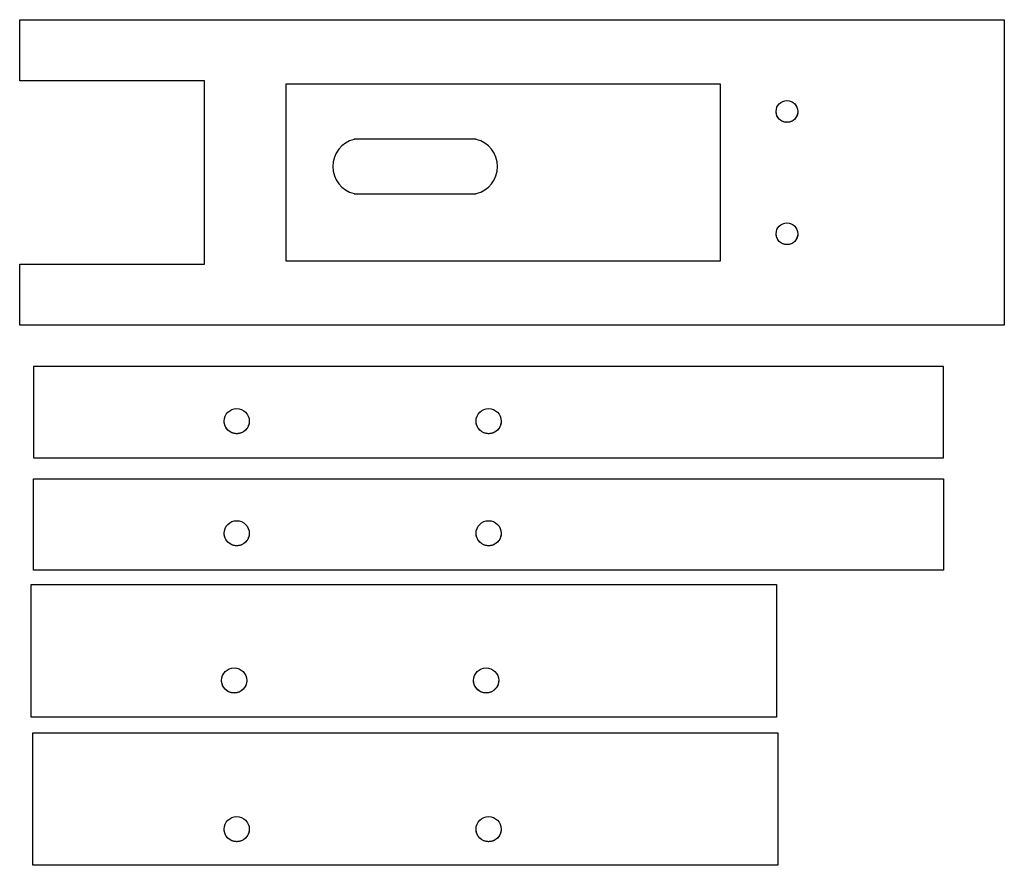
# Model space of a CAD drawing. Header units: millimetres. Extents: x -60 to 85, y -55 to 70.
import ezdxf

# ---------------------------------------------------------------- set-up
doc = ezdxf.new("R2010")
doc.units = ezdxf.units.MM
doc.layers.get('0').update_dxf_attribs({"linetype": 'CONTINUOUS'})

msp = doc.modelspace()

# ---------------------------------------------------------------- linework, layer by layer
for p, q in [((-59.96, 60.93), (-59.96, 69.94)), ((-59.96, 69.94), (85.04, 69.94)), ((85.04, 69.94), (85.04, 24.96)), ((-32.72, 60.93), (-59.96, 60.93)), ((-32.72, 33.93), (-32.72, 60.93)), ((7.28, 52.33), (-10.72, 52.33)), ((-10.72, 44.33), (7.28, 44.33)), ((-59.96, 33.93), (-32.72, 33.93)), ((-59.96, 24.96), (-59.96, 33.93)), ((85.04, 24.96), (-59.96, 24.96)), ((-57.9, 18.87), (-57.9, 5.42)), ((76.1, 18.87), (-57.9, 18.87)), ((76.1, 5.42), (76.1, 18.87)), ((-57.9, 5.42), (76.1, 5.42))]:
    msp.add_line(p, q)
for points in [[(43.24, 60.43), (-20.76, 60.43), (-20.76, 34.43), (43.24, 34.43)], [(-57.9, -11.08), (-57.9, 2.37), (76.1, 2.37), (76.1, -11.08)], [(-58.25, -32.74), (-58.25, -13.22), (51.49, -13.22), (51.49, -32.74)], [(-58.04, -54.54), (-58.04, -35.02), (51.7, -35.02), (51.7, -54.54)]]:
    msp.add_lwpolyline(points, close=True)
for centre, radius in [((53.04, 56.43), 1.6), ((53.04, 38.43), 1.6), ((-28, 10.84), 1.85), ((9.1, 10.84), 1.85), ((-28, -5.66), 1.85), ((9.1, -5.66), 1.85), ((-28.37, -27.33), 1.85), ((8.73, -27.33), 1.85), ((-28, -49.22), 1.85), ((9.1, -49.22), 1.85)]:
    msp.add_circle(centre, radius)
for centre, start, end in [((-9.72, 48.33), 104.0344, 255.9656), ((6.28, 48.33), -75.9638, 75.9638)]:
    msp.add_arc(centre, 4.12, start, end)
for points, knots in [([(54.64, 56.43), (54.64, 56.43), (54.64, 56.43), (54.64, 56.43), (54.64, 56.43), (54.64, 56.43), (54.64, 56.43), (54.64, 56.43), (54.64, 56.43), (54.64, 56.43), (54.64, 56.43), (54.64, 56.43), (54.64, 56.43), (54.64, 56.43), (54.64, 56.42), (54.64, 56.42), (54.64, 56.42), (54.64, 56.42), (54.64, 56.41), (54.64, 56.41), (54.64, 56.41), (54.64, 56.4), (54.64, 56.4), (54.64, 56.39), (54.64, 56.38), (54.64, 56.37), (54.64, 56.36), (54.64, 56.35), (54.64, 56.34), (54.64, 56.33), (54.64, 56.31), (54.64, 56.29), (54.64, 56.27), (54.63, 56.25), (54.63, 56.22), (54.63, 56.19), (54.62, 56.15), (54.61, 56.11), (54.6, 56.07), (54.59, 56.03), (54.58, 55.99), (54.57, 55.94), (54.55, 55.88), (54.52, 55.81), (54.49, 55.74), (54.45, 55.67), (54.41, 55.6), (54.36, 55.52), (54.28, 55.41), (54.18, 55.3), (54.06, 55.2), (53.94, 55.1), (53.81, 55.02), (53.67, 54.96), (53.52, 54.9), (53.37, 54.86), (53.21, 54.84), (53.04, 54.83), (52.88, 54.84), (52.72, 54.86), (52.57, 54.9), (52.42, 54.96), (52.28, 55.02), (52.15, 55.1), (52.03, 55.2), (51.91, 55.3), (51.81, 55.41), (51.72, 55.54), (51.64, 55.67), (51.57, 55.81), (51.51, 55.96), (51.47, 56.11), (51.45, 56.27), (51.44, 56.38), (51.44, 56.43)], [0, 0, 0, 0, 0.0000081, 0.0000162, 0.0000324, 0.0000647, 0.0000971, 0.0001294, 0.0001941, 0.0002588, 0.0003235, 0.0003882, 0.0005176, 0.0006469, 0.0007763, 0.0010348, 0.0012933, 0.0015517, 0.0018099, 0.0020681, 0.0025842, 0.0031, 0.0036153, 0.0041303, 0.0051592, 0.0061867, 0.0072128, 0.0082375, 0.0092608, 0.0102828, 0.0123228, 0.0143577, 0.0163876, 0.0184127, 0.0204331, 0.0244603, 0.0284706, 0.0324651, 0.0364446, 0.0404103, 0.0443631, 0.0483039, 0.0561524, 0.0639628, 0.0717409, 0.0794921, 0.0872212, 0.0949325, 0.1103129, 0.1256668, 0.1410207, 0.1564009, 0.1718365, 0.1873608, 0.2030142, 0.218846, 0.2349158, 0.2512948, 0.2676737, 0.2837435, 0.2995753, 0.3152287, 0.330753, 0.3461886, 0.3615688, 0.3769227, 0.3922766, 0.4076571, 0.4230929, 0.4386176, 0.4542717, 0.4701044, 0.4861755, 0.5025561, 0.5025561, 0.5025561, 0.5025561]), ([(54.64, 38.43), (54.64, 38.43), (54.64, 38.43), (54.64, 38.43), (54.64, 38.43), (54.64, 38.43), (54.64, 38.43), (54.64, 38.43), (54.64, 38.43), (54.64, 38.43), (54.64, 38.43), (54.64, 38.43), (54.64, 38.43), (54.64, 38.43), (54.64, 38.42), (54.64, 38.42), (54.64, 38.42), (54.64, 38.42), (54.64, 38.41), (54.64, 38.41), (54.64, 38.41), (54.64, 38.4), (54.64, 38.4), (54.64, 38.39), (54.64, 38.38), (54.64, 38.37), (54.64, 38.36), (54.64, 38.35), (54.64, 38.34), (54.64, 38.33), (54.64, 38.31), (54.64, 38.29), (54.64, 38.27), (54.63, 38.25), (54.63, 38.22), (54.63, 38.19), (54.62, 38.15), (54.61, 38.11), (54.6, 38.07), (54.59, 38.03), (54.58, 37.99), (54.57, 37.94), (54.55, 37.88), (54.52, 37.81), (54.49, 37.74), (54.45, 37.67), (54.41, 37.6), (54.36, 37.52), (54.28, 37.41), (54.18, 37.3), (54.06, 37.2), (53.94, 37.1), (53.81, 37.02), (53.67, 36.96), (53.52, 36.9), (53.37, 36.86), (53.21, 36.84), (53.04, 36.83), (52.88, 36.84), (52.72, 36.86), (52.57, 36.9), (52.42, 36.96), (52.28, 37.02), (52.15, 37.1), (52.03, 37.2), (51.91, 37.3), (51.81, 37.41), (51.72, 37.54), (51.64, 37.67), (51.57, 37.81), (51.51, 37.96), (51.47, 38.11), (51.45, 38.27), (51.44, 38.38), (51.44, 38.43)], [0, 0, 0, 0, 0.0000081, 0.0000162, 0.0000324, 0.0000647, 0.0000971, 0.0001294, 0.0001941, 0.0002588, 0.0003235, 0.0003882, 0.0005176, 0.0006469, 0.0007763, 0.0010348, 0.0012933, 0.0015517, 0.0018099, 0.0020681, 0.0025842, 0.0031, 0.0036153, 0.0041303, 0.0051592, 0.0061867, 0.0072128, 0.0082375, 0.0092608, 0.0102828, 0.0123228, 0.0143577, 0.0163876, 0.0184127, 0.0204331, 0.0244603, 0.0284706, 0.0324651, 0.0364446, 0.0404103, 0.0443631, 0.0483039, 0.0561524, 0.0639628, 0.0717409, 0.0794921, 0.0872212, 0.0949325, 0.1103129, 0.1256668, 0.1410207, 0.1564009, 0.1718365, 0.1873608, 0.2030142, 0.218846, 0.2349158, 0.2512948, 0.2676737, 0.2837435, 0.2995753, 0.3152287, 0.330753, 0.3461886, 0.3615688, 0.3769227, 0.3922766, 0.4076571, 0.4230929, 0.4386176, 0.4542717, 0.4701044, 0.4861755, 0.5025561, 0.5025561, 0.5025561, 0.5025561]), ([(-26.15, 10.84), (-26.15, 10.84), (-26.15, 10.84), (-26.15, 10.84), (-26.15, 10.84), (-26.15, 10.84), (-26.15, 10.84), (-26.15, 10.84), (-26.15, 10.84), (-26.15, 10.84), (-26.15, 10.84), (-26.15, 10.84), (-26.15, 10.84), (-26.15, 10.84), (-26.15, 10.84), (-26.15, 10.84), (-26.15, 10.83), (-26.15, 10.83), (-26.15, 10.83), (-26.15, 10.83), (-26.15, 10.82), (-26.15, 10.82), (-26.15, 10.81), (-26.15, 10.81), (-26.15, 10.8), (-26.15, 10.79), (-26.15, 10.78), (-26.15, 10.77), (-26.15, 10.76), (-26.15, 10.75), (-26.15, 10.74), (-26.15, 10.72), (-26.15, 10.7), (-26.15, 10.68), (-26.15, 10.65), (-26.16, 10.63), (-26.16, 10.6), (-26.17, 10.56), (-26.17, 10.52), (-26.18, 10.47), (-26.19, 10.43), (-26.2, 10.38), (-26.22, 10.34), (-26.23, 10.28), (-26.26, 10.21), (-26.29, 10.12), (-26.33, 10.04), (-26.37, 9.96), (-26.41, 9.88), (-26.48, 9.78), (-26.57, 9.67), (-26.69, 9.53), (-26.82, 9.41), (-26.96, 9.31), (-27.11, 9.21), (-27.27, 9.14), (-27.44, 9.07), (-27.62, 9.03), (-27.81, 9), (-28, 8.99), (-28.18, 9), (-28.37, 9.03), (-28.55, 9.07), (-28.72, 9.14), (-28.88, 9.21), (-29.03, 9.31), (-29.17, 9.41), (-29.31, 9.53), (-29.42, 9.67), (-29.53, 9.81), (-29.62, 9.96), (-29.7, 10.12), (-29.77, 10.29), (-29.81, 10.47), (-29.84, 10.66), (-29.85, 10.78), (-29.85, 10.84)], [0, 0, 0, 0, 0.0000023, 0.0000093, 0.0000187, 0.0000374, 0.0000561, 0.0000748, 0.0001122, 0.0001496, 0.0002245, 0.0002993, 0.0003741, 0.0004489, 0.0005984, 0.000748, 0.0008975, 0.0011964, 0.0014953, 0.001794, 0.0020926, 0.0023911, 0.0029878, 0.0035841, 0.0041799, 0.0047753, 0.0059649, 0.0071528, 0.0083392, 0.0095239, 0.010707, 0.0118886, 0.0142472, 0.0165999, 0.0189469, 0.0212882, 0.0236242, 0.0282805, 0.0329171, 0.0375355, 0.0421366, 0.0467218, 0.0512921, 0.0558485, 0.064923, 0.0739536, 0.0829469, 0.0919092, 0.1008458, 0.1097619, 0.1275456, 0.1452986, 0.1630517, 0.1808354, 0.1986829, 0.2166332, 0.2347328, 0.2530387, 0.2716198, 0.2905587, 0.3094975, 0.3280787, 0.3463846, 0.3644842, 0.3824344, 0.400282, 0.4180656, 0.4358187, 0.4535718, 0.4713554, 0.489203, 0.5071532, 0.5252528, 0.5435587, 0.5621399, 0.5810787, 0.5810787, 0.5810787, 0.5810787]), ([(10.95, 10.84), (10.95, 10.84), (10.95, 10.84), (10.95, 10.84), (10.95, 10.84), (10.95, 10.84), (10.95, 10.84), (10.95, 10.84), (10.95, 10.84), (10.95, 10.84), (10.95, 10.84), (10.95, 10.84), (10.95, 10.84), (10.95, 10.84), (10.95, 10.84), (10.95, 10.84), (10.95, 10.83), (10.95, 10.83), (10.95, 10.83), (10.95, 10.83), (10.95, 10.82), (10.95, 10.82), (10.95, 10.81), (10.95, 10.81), (10.95, 10.8), (10.95, 10.79), (10.95, 10.78), (10.95, 10.77), (10.95, 10.76), (10.95, 10.75), (10.95, 10.74), (10.95, 10.72), (10.95, 10.7), (10.95, 10.68), (10.95, 10.65), (10.94, 10.63), (10.94, 10.6), (10.93, 10.56), (10.93, 10.52), (10.92, 10.47), (10.91, 10.43), (10.9, 10.38), (10.88, 10.34), (10.87, 10.28), (10.84, 10.21), (10.81, 10.12), (10.77, 10.04), (10.73, 9.96), (10.69, 9.88), (10.62, 9.78), (10.53, 9.67), (10.41, 9.53), (10.28, 9.41), (10.14, 9.31), (9.99, 9.21), (9.83, 9.14), (9.66, 9.07), (9.48, 9.03), (9.29, 9), (9.1, 8.99), (8.92, 9), (8.73, 9.03), (8.55, 9.07), (8.38, 9.14), (8.22, 9.21), (8.07, 9.31), (7.93, 9.41), (7.79, 9.53), (7.68, 9.67), (7.57, 9.81), (7.48, 9.96), (7.4, 10.12), (7.33, 10.29), (7.29, 10.47), (7.26, 10.66), (7.25, 10.78), (7.25, 10.84)], [0, 0, 0, 0, 0.0000023, 0.0000093, 0.0000187, 0.0000374, 0.0000561, 0.0000748, 0.0001122, 0.0001496, 0.0002245, 0.0002993, 0.0003741, 0.0004489, 0.0005984, 0.000748, 0.0008975, 0.0011964, 0.0014953, 0.001794, 0.0020926, 0.0023911, 0.0029878, 0.0035841, 0.0041799, 0.0047753, 0.0059649, 0.0071528, 0.0083392, 0.0095239, 0.010707, 0.0118886, 0.0142472, 0.0165999, 0.0189469, 0.0212882, 0.0236242, 0.0282805, 0.0329171, 0.0375355, 0.0421366, 0.0467218, 0.0512921, 0.0558485, 0.064923, 0.0739536, 0.0829469, 0.0919092, 0.1008458, 0.1097619, 0.1275456, 0.1452986, 0.1630517, 0.1808354, 0.1986829, 0.2166332, 0.2347328, 0.2530387, 0.2716198, 0.2905587, 0.3094975, 0.3280787, 0.3463846, 0.3644842, 0.3824344, 0.400282, 0.4180656, 0.4358187, 0.4535718, 0.4713554, 0.489203, 0.5071532, 0.5252528, 0.5435587, 0.5621399, 0.5810787, 0.5810787, 0.5810787, 0.5810787]), ([(-26.15, -5.66), (-26.15, -5.66), (-26.15, -5.66), (-26.15, -5.66), (-26.15, -5.66), (-26.15, -5.66), (-26.15, -5.66), (-26.15, -5.66), (-26.15, -5.66), (-26.15, -5.66), (-26.15, -5.66), (-26.15, -5.66), (-26.15, -5.66), (-26.15, -5.66), (-26.15, -5.66), (-26.15, -5.66), (-26.15, -5.67), (-26.15, -5.67), (-26.15, -5.67), (-26.15, -5.67), (-26.15, -5.68), (-26.15, -5.68), (-26.15, -5.69), (-26.15, -5.69), (-26.15, -5.7), (-26.15, -5.71), (-26.15, -5.72), (-26.15, -5.73), (-26.15, -5.74), (-26.15, -5.75), (-26.15, -5.76), (-26.15, -5.78), (-26.15, -5.8), (-26.15, -5.82), (-26.15, -5.85), (-26.16, -5.87), (-26.16, -5.9), (-26.17, -5.94), (-26.17, -5.98), (-26.18, -6.03), (-26.19, -6.07), (-26.2, -6.12), (-26.22, -6.16), (-26.23, -6.22), (-26.26, -6.29), (-26.29, -6.38), (-26.33, -6.46), (-26.37, -6.54), (-26.41, -6.62), (-26.48, -6.72), (-26.57, -6.83), (-26.69, -6.97), (-26.82, -7.09), (-26.96, -7.19), (-27.11, -7.29), (-27.27, -7.36), (-27.44, -7.43), (-27.62, -7.47), (-27.81, -7.5), (-28, -7.51), (-28.18, -7.5), (-28.37, -7.47), (-28.55, -7.43), (-28.72, -7.36), (-28.88, -7.29), (-29.03, -7.19), (-29.17, -7.09), (-29.31, -6.97), (-29.42, -6.83), (-29.53, -6.69), (-29.62, -6.54), (-29.7, -6.38), (-29.77, -6.21), (-29.81, -6.03), (-29.84, -5.84), (-29.85, -5.72), (-29.85, -5.66)], [0, 0, 0, 0, 0.0000023, 0.0000093, 0.0000187, 0.0000374, 0.0000561, 0.0000748, 0.0001122, 0.0001496, 0.0002245, 0.0002993, 0.0003741, 0.0004489, 0.0005984, 0.000748, 0.0008975, 0.0011964, 0.0014953, 0.001794, 0.0020926, 0.0023911, 0.0029878, 0.0035841, 0.0041799, 0.0047753, 0.0059649, 0.0071528, 0.0083392, 0.0095239, 0.010707, 0.0118886, 0.0142472, 0.0165999, 0.0189469, 0.0212882, 0.0236242, 0.0282805, 0.0329171, 0.0375355, 0.0421366, 0.0467218, 0.0512921, 0.0558485, 0.064923, 0.0739536, 0.0829469, 0.0919092, 0.1008458, 0.1097619, 0.1275456, 0.1452986, 0.1630517, 0.1808354, 0.1986829, 0.2166332, 0.2347328, 0.2530387, 0.2716198, 0.2905587, 0.3094975, 0.3280787, 0.3463846, 0.3644842, 0.3824344, 0.400282, 0.4180656, 0.4358187, 0.4535718, 0.4713554, 0.489203, 0.5071532, 0.5252528, 0.5435587, 0.5621399, 0.5810787, 0.5810787, 0.5810787, 0.5810787]), ([(10.95, -5.66), (10.95, -5.66), (10.95, -5.66), (10.95, -5.66), (10.95, -5.66), (10.95, -5.66), (10.95, -5.66), (10.95, -5.66), (10.95, -5.66), (10.95, -5.66), (10.95, -5.66), (10.95, -5.66), (10.95, -5.66), (10.95, -5.66), (10.95, -5.66), (10.95, -5.66), (10.95, -5.67), (10.95, -5.67), (10.95, -5.67), (10.95, -5.67), (10.95, -5.68), (10.95, -5.68), (10.95, -5.69), (10.95, -5.69), (10.95, -5.7), (10.95, -5.71), (10.95, -5.72), (10.95, -5.73), (10.95, -5.74), (10.95, -5.75), (10.95, -5.76), (10.95, -5.78), (10.95, -5.8), (10.95, -5.82), (10.95, -5.85), (10.94, -5.87), (10.94, -5.9), (10.93, -5.94), (10.93, -5.98), (10.92, -6.03), (10.91, -6.07), (10.9, -6.12), (10.88, -6.16), (10.87, -6.22), (10.84, -6.29), (10.81, -6.38), (10.77, -6.46), (10.73, -6.54), (10.69, -6.62), (10.62, -6.72), (10.53, -6.83), (10.41, -6.97), (10.28, -7.09), (10.14, -7.19), (9.99, -7.29), (9.83, -7.36), (9.66, -7.43), (9.48, -7.47), (9.29, -7.5), (9.1, -7.51), (8.92, -7.5), (8.73, -7.47), (8.55, -7.43), (8.38, -7.36), (8.22, -7.29), (8.07, -7.19), (7.93, -7.09), (7.79, -6.97), (7.68, -6.83), (7.57, -6.69), (7.48, -6.54), (7.4, -6.38), (7.33, -6.21), (7.29, -6.03), (7.26, -5.84), (7.25, -5.72), (7.25, -5.66)], [0, 0, 0, 0, 0.0000023, 0.0000093, 0.0000187, 0.0000374, 0.0000561, 0.0000748, 0.0001122, 0.0001496, 0.0002245, 0.0002993, 0.0003741, 0.0004489, 0.0005984, 0.000748, 0.0008975, 0.0011964, 0.0014953, 0.001794, 0.0020926, 0.0023911, 0.0029878, 0.0035841, 0.0041799, 0.0047753, 0.0059649, 0.0071528, 0.0083392, 0.0095239, 0.010707, 0.0118886, 0.0142472, 0.0165999, 0.0189469, 0.0212882, 0.0236242, 0.0282805, 0.0329171, 0.0375355, 0.0421366, 0.0467218, 0.0512921, 0.0558485, 0.064923, 0.0739536, 0.0829469, 0.0919092, 0.1008458, 0.1097619, 0.1275456, 0.1452986, 0.1630517, 0.1808354, 0.1986829, 0.2166332, 0.2347328, 0.2530387, 0.2716198, 0.2905587, 0.3094975, 0.3280787, 0.3463846, 0.3644842, 0.3824344, 0.400282, 0.4180656, 0.4358187, 0.4535718, 0.4713554, 0.489203, 0.5071532, 0.5252528, 0.5435587, 0.5621399, 0.5810787, 0.5810787, 0.5810787, 0.5810787]), ([(-26.52, -27.33), (-26.52, -27.33), (-26.52, -27.33), (-26.52, -27.33), (-26.52, -27.33), (-26.52, -27.33), (-26.52, -27.33), (-26.52, -27.33), (-26.52, -27.33), (-26.52, -27.33), (-26.52, -27.33), (-26.52, -27.33), (-26.52, -27.33), (-26.52, -27.34), (-26.52, -27.34), (-26.52, -27.34), (-26.52, -27.34), (-26.52, -27.34), (-26.52, -27.35), (-26.52, -27.35), (-26.52, -27.35), (-26.52, -27.36), (-26.52, -27.36), (-26.52, -27.37), (-26.52, -27.37), (-26.52, -27.38), (-26.52, -27.39), (-26.52, -27.4), (-26.52, -27.41), (-26.52, -27.43), (-26.52, -27.44), (-26.53, -27.45), (-26.53, -27.47), (-26.53, -27.5), (-26.53, -27.52), (-26.53, -27.54), (-26.54, -27.57), (-26.54, -27.61), (-26.55, -27.66), (-26.56, -27.7), (-26.57, -27.75), (-26.58, -27.79), (-26.59, -27.84), (-26.61, -27.9), (-26.63, -27.97), (-26.67, -28.05), (-26.7, -28.13), (-26.74, -28.21), (-26.79, -28.29), (-26.85, -28.39), (-26.94, -28.51), (-27.06, -28.64), (-27.19, -28.76), (-27.34, -28.87), (-27.49, -28.96), (-27.65, -29.04), (-27.82, -29.1), (-28, -29.15), (-28.18, -29.17), (-28.37, -29.18), (-28.56, -29.17), (-28.74, -29.15), (-28.92, -29.1), (-29.09, -29.04), (-29.25, -28.96), (-29.41, -28.87), (-29.55, -28.76), (-29.68, -28.64), (-29.8, -28.51), (-29.91, -28.37), (-30, -28.21), (-30.08, -28.05), (-30.14, -27.88), (-30.19, -27.7), (-30.22, -27.52), (-30.22, -27.39), (-30.22, -27.33)], [0, 0, 0, 0, 0.0000023, 0.0000093, 0.0000187, 0.0000374, 0.0000561, 0.0000748, 0.0001122, 0.0001496, 0.0002245, 0.0002993, 0.0003741, 0.0004489, 0.0005984, 0.000748, 0.0008975, 0.0011964, 0.0014953, 0.001794, 0.0020926, 0.0023911, 0.0029878, 0.0035841, 0.0041799, 0.0047753, 0.0059649, 0.0071528, 0.0083392, 0.0095239, 0.010707, 0.0118886, 0.0142472, 0.0165999, 0.0189469, 0.0212882, 0.0236242, 0.0282805, 0.0329171, 0.0375355, 0.0421366, 0.0467218, 0.0512921, 0.0558485, 0.064923, 0.0739536, 0.0829469, 0.0919092, 0.1008458, 0.1097619, 0.1275456, 0.1452986, 0.1630517, 0.1808354, 0.1986829, 0.2166332, 0.2347328, 0.2530387, 0.2716198, 0.2905587, 0.3094975, 0.3280787, 0.3463846, 0.3644842, 0.3824344, 0.400282, 0.4180656, 0.4358187, 0.4535718, 0.4713554, 0.489203, 0.5071532, 0.5252528, 0.5435587, 0.5621399, 0.5810787, 0.5810787, 0.5810787, 0.5810787]), ([(10.58, -27.33), (10.58, -27.33), (10.58, -27.33), (10.58, -27.33), (10.58, -27.33), (10.58, -27.33), (10.58, -27.33), (10.58, -27.33), (10.58, -27.33), (10.58, -27.33), (10.58, -27.33), (10.58, -27.33), (10.58, -27.33), (10.58, -27.34), (10.58, -27.34), (10.58, -27.34), (10.58, -27.34), (10.58, -27.34), (10.58, -27.35), (10.58, -27.35), (10.58, -27.35), (10.58, -27.36), (10.58, -27.36), (10.58, -27.37), (10.58, -27.37), (10.58, -27.38), (10.58, -27.39), (10.58, -27.4), (10.58, -27.41), (10.58, -27.43), (10.58, -27.44), (10.57, -27.45), (10.57, -27.47), (10.57, -27.5), (10.57, -27.52), (10.57, -27.54), (10.56, -27.57), (10.56, -27.61), (10.55, -27.66), (10.54, -27.7), (10.53, -27.75), (10.52, -27.79), (10.51, -27.84), (10.49, -27.9), (10.47, -27.97), (10.43, -28.05), (10.4, -28.13), (10.36, -28.21), (10.31, -28.29), (10.25, -28.39), (10.16, -28.51), (10.04, -28.64), (9.91, -28.76), (9.76, -28.87), (9.61, -28.96), (9.45, -29.04), (9.28, -29.1), (9.1, -29.15), (8.92, -29.17), (8.73, -29.18), (8.54, -29.17), (8.36, -29.15), (8.18, -29.1), (8.01, -29.04), (7.85, -28.96), (7.69, -28.87), (7.55, -28.76), (7.42, -28.64), (7.3, -28.51), (7.19, -28.37), (7.1, -28.21), (7.02, -28.05), (6.96, -27.88), (6.91, -27.7), (6.88, -27.52), (6.88, -27.39), (6.88, -27.33)], [0, 0, 0, 0, 0.0000023, 0.0000093, 0.0000187, 0.0000374, 0.0000561, 0.0000748, 0.0001122, 0.0001496, 0.0002245, 0.0002993, 0.0003741, 0.0004489, 0.0005984, 0.000748, 0.0008975, 0.0011964, 0.0014953, 0.001794, 0.0020926, 0.0023911, 0.0029878, 0.0035841, 0.0041799, 0.0047753, 0.0059649, 0.0071528, 0.0083392, 0.0095239, 0.010707, 0.0118886, 0.0142472, 0.0165999, 0.0189469, 0.0212882, 0.0236242, 0.0282805, 0.0329171, 0.0375355, 0.0421366, 0.0467218, 0.0512921, 0.0558485, 0.064923, 0.0739536, 0.0829469, 0.0919092, 0.1008458, 0.1097619, 0.1275456, 0.1452986, 0.1630517, 0.1808354, 0.1986829, 0.2166332, 0.2347328, 0.2530387, 0.2716198, 0.2905587, 0.3094975, 0.3280787, 0.3463846, 0.3644842, 0.3824344, 0.400282, 0.4180656, 0.4358187, 0.4535718, 0.4713554, 0.489203, 0.5071532, 0.5252528, 0.5435587, 0.5621399, 0.5810787, 0.5810787, 0.5810787, 0.5810787]), ([(-26.15, -49.22), (-26.15, -49.22), (-26.15, -49.22), (-26.15, -49.22), (-26.15, -49.22), (-26.15, -49.22), (-26.15, -49.22), (-26.15, -49.22), (-26.15, -49.22), (-26.15, -49.22), (-26.15, -49.22), (-26.15, -49.22), (-26.15, -49.22), (-26.15, -49.22), (-26.15, -49.22), (-26.15, -49.22), (-26.15, -49.23), (-26.15, -49.23), (-26.15, -49.23), (-26.15, -49.23), (-26.15, -49.24), (-26.15, -49.24), (-26.15, -49.25), (-26.15, -49.25), (-26.15, -49.26), (-26.15, -49.27), (-26.15, -49.28), (-26.15, -49.29), (-26.15, -49.3), (-26.15, -49.31), (-26.15, -49.32), (-26.15, -49.34), (-26.15, -49.36), (-26.16, -49.38), (-26.16, -49.41), (-26.16, -49.43), (-26.16, -49.46), (-26.17, -49.5), (-26.18, -49.54), (-26.19, -49.59), (-26.2, -49.63), (-26.21, -49.68), (-26.22, -49.72), (-26.24, -49.78), (-26.26, -49.85), (-26.29, -49.94), (-26.33, -50.02), (-26.37, -50.1), (-26.42, -50.18), (-26.48, -50.28), (-26.57, -50.39), (-26.69, -50.53), (-26.82, -50.65), (-26.96, -50.75), (-27.12, -50.85), (-27.28, -50.92), (-27.45, -50.99), (-27.63, -51.03), (-27.81, -51.06), (-28, -51.07), (-28.19, -51.06), (-28.37, -51.03), (-28.55, -50.99), (-28.72, -50.92), (-28.88, -50.85), (-29.03, -50.75), (-29.18, -50.65), (-29.31, -50.53), (-29.43, -50.39), (-29.54, -50.25), (-29.63, -50.1), (-29.71, -49.94), (-29.77, -49.77), (-29.81, -49.59), (-29.84, -49.4), (-29.85, -49.28), (-29.85, -49.22)], [0, 0, 0, 0, 0.0000023, 0.0000093, 0.0000187, 0.0000374, 0.0000561, 0.0000748, 0.0001122, 0.0001496, 0.0002245, 0.0002993, 0.0003741, 0.0004489, 0.0005984, 0.000748, 0.0008975, 0.0011964, 0.0014953, 0.001794, 0.0020926, 0.0023911, 0.0029878, 0.0035841, 0.0041799, 0.0047753, 0.0059649, 0.0071528, 0.0083392, 0.0095239, 0.010707, 0.0118886, 0.0142472, 0.0165999, 0.0189469, 0.0212882, 0.0236242, 0.0282805, 0.0329171, 0.0375355, 0.0421366, 0.0467218, 0.0512921, 0.0558485, 0.064923, 0.0739536, 0.0829469, 0.0919092, 0.1008458, 0.1097619, 0.1275456, 0.1452986, 0.1630517, 0.1808354, 0.1986829, 0.2166332, 0.2347328, 0.2530387, 0.2716198, 0.2905587, 0.3094975, 0.3280787, 0.3463846, 0.3644842, 0.3824344, 0.400282, 0.4180656, 0.4358187, 0.4535718, 0.4713554, 0.489203, 0.5071532, 0.5252528, 0.5435587, 0.5621399, 0.5810787, 0.5810787, 0.5810787, 0.5810787]), ([(10.95, -49.22), (10.95, -49.22), (10.95, -49.22), (10.95, -49.22), (10.95, -49.22), (10.95, -49.22), (10.95, -49.22), (10.95, -49.22), (10.95, -49.22), (10.95, -49.22), (10.95, -49.22), (10.95, -49.22), (10.95, -49.22), (10.95, -49.22), (10.95, -49.22), (10.95, -49.22), (10.95, -49.23), (10.95, -49.23), (10.95, -49.23), (10.95, -49.23), (10.95, -49.24), (10.95, -49.24), (10.95, -49.25), (10.95, -49.25), (10.95, -49.26), (10.95, -49.27), (10.95, -49.28), (10.95, -49.29), (10.95, -49.3), (10.95, -49.31), (10.95, -49.32), (10.95, -49.34), (10.95, -49.36), (10.94, -49.38), (10.94, -49.41), (10.94, -49.43), (10.94, -49.46), (10.93, -49.5), (10.92, -49.54), (10.91, -49.59), (10.9, -49.63), (10.89, -49.68), (10.88, -49.72), (10.86, -49.78), (10.84, -49.85), (10.81, -49.94), (10.77, -50.02), (10.73, -50.1), (10.68, -50.18), (10.62, -50.28), (10.53, -50.39), (10.41, -50.53), (10.28, -50.65), (10.14, -50.75), (9.98, -50.85), (9.82, -50.92), (9.65, -50.99), (9.47, -51.03), (9.29, -51.06), (9.1, -51.07), (8.91, -51.06), (8.73, -51.03), (8.55, -50.99), (8.38, -50.92), (8.22, -50.85), (8.07, -50.75), (7.92, -50.65), (7.79, -50.53), (7.67, -50.39), (7.56, -50.25), (7.47, -50.1), (7.39, -49.94), (7.33, -49.77), (7.29, -49.59), (7.26, -49.4), (7.25, -49.28), (7.25, -49.22)], [0, 0, 0, 0, 0.0000023, 0.0000093, 0.0000187, 0.0000374, 0.0000561, 0.0000748, 0.0001122, 0.0001496, 0.0002245, 0.0002993, 0.0003741, 0.0004489, 0.0005984, 0.000748, 0.0008975, 0.0011964, 0.0014953, 0.001794, 0.0020926, 0.0023911, 0.0029878, 0.0035841, 0.0041799, 0.0047753, 0.0059649, 0.0071528, 0.0083392, 0.0095239, 0.010707, 0.0118886, 0.0142472, 0.0165999, 0.0189469, 0.0212882, 0.0236242, 0.0282805, 0.0329171, 0.0375355, 0.0421366, 0.0467218, 0.0512921, 0.0558485, 0.064923, 0.0739536, 0.0829469, 0.0919092, 0.1008458, 0.1097619, 0.1275456, 0.1452986, 0.1630517, 0.1808354, 0.1986829, 0.2166332, 0.2347328, 0.2530387, 0.2716198, 0.2905587, 0.3094975, 0.3280787, 0.3463846, 0.3644842, 0.3824344, 0.400282, 0.4180656, 0.4358187, 0.4535718, 0.4713554, 0.489203, 0.5071532, 0.5252528, 0.5435587, 0.5621399, 0.5810787, 0.5810787, 0.5810787, 0.5810787])]:
    msp.add_open_spline(points, degree=3, knots=knots)

doc.saveas('drawing.dxf')
